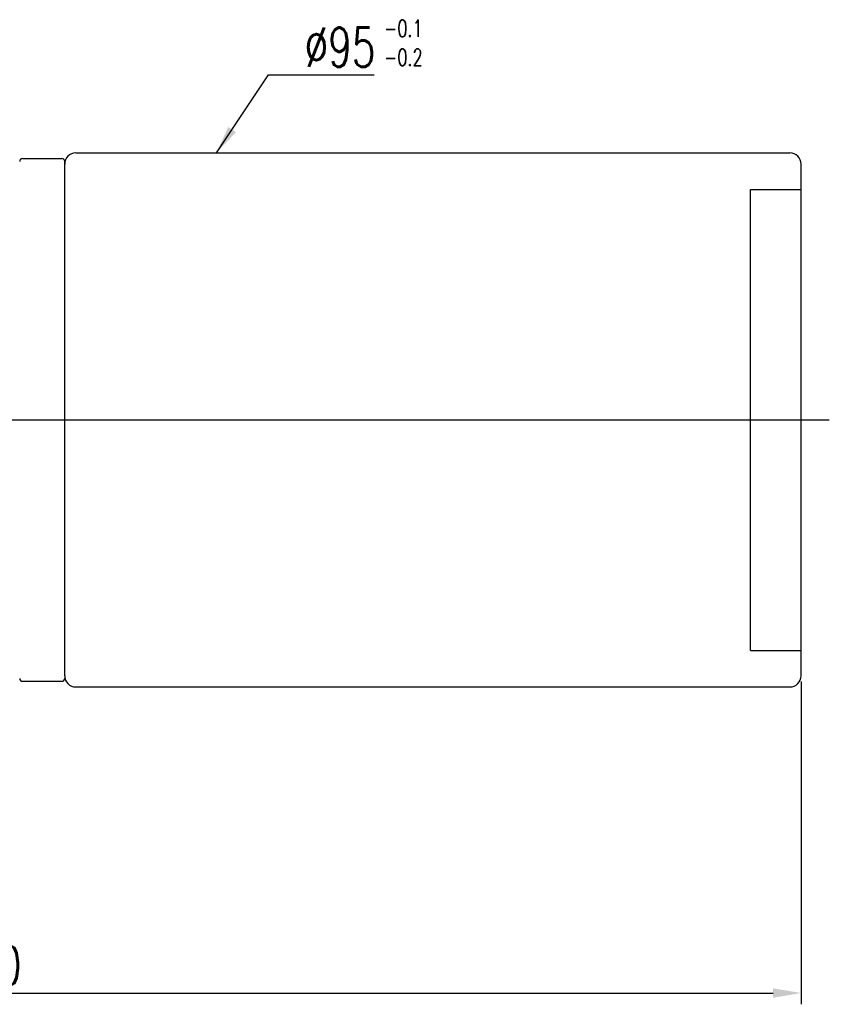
# Model space of a CAD drawing. Extents: x 3 to 2519, y -456 to 604.
# Tile 45 of 45: x 384 to 528, y 129 to 304. Entities that reach past the tile are written whole.
import ezdxf

# ---------------------------------------------------------------- set-up
doc = ezdxf.new("R2010")
doc.units = 0
doc.header["$MEASUREMENT"] = 0
doc.layers.add('DIM', color=4, linetype='CONTINUOUS')
doc.styles.add('CHN', font='SIMPLEX.shx', dxfattribs={"width": 0.7, "bigfont": 'CHINESET.shx'})
doc.dimstyles.new('CNS', dxfattribs={"dimscale": 0, "dimtxt": 4, "dimasz": 3, "dimexe": 1, "dimexo": 0.5, "dimgap": 1, "dimtad": 1, "dimdsep": 46, "dimtxsty": 'CHN', "dimcen": 0.09, "dimclrd": 256, "dimclre": 256, "dimclrt": 256, "dimadec": 0, "dimazin": 0, "dimtp": 1, "dimtm": 1, "dimtfac": 0.6, "dimtix": 1, "dimtmove": 2, "dimatfit": 3, "dimfxl": 1, "dimtvp": 0.85, "dimtolj": 1, "dimarcsym": 0})

# ---------------------------------------------------------------- blocks, each defined once
blk = doc.blocks.new('*D5')
at = {"layer": 'DIM', "color": 7, "lineweight": -2, "transparency": 16777216}
for p, q in [((523.35, 186.42), (523.35, 128.97)), ((233.35, 166.42), (233.35, 128.97)), ((238.35, 130.97), (518.35, 130.97))]:
    blk.add_line(p, q, dxfattribs=at)
at = {"layer": 'DIM', "color": 7, "transparency": 16777216}
for points in [[(238.35, 131.8), (238.35, 130.13), (233.35, 130.97)], [(518.35, 131.8), (518.35, 130.13), (523.35, 130.97)]]:
    blk.add_solid(points, dxfattribs=at)
at = {"layer": 'DIM', "color": 7, "transparency": 16777216, "insert": (378.35, 135.87), "char_height": 7, "attachment_point": 5, "style": 'CHN'}
blk.add_mtext('\\A1;290', dxfattribs=at)

msp = doc.modelspace()

# ---------------------------------------------------------------- linework, layer by layer
at = {"layer": 'DIM', "color": 7}
for p, q in [((394.352, 280.423), (521.352, 280.423)), ((384.852, 279.423), (391.852, 279.423)), ((392.352, 278.423), (392.352, 278.923)), ((392.352, 187.423), (392.352, 278.423)), ((523.352, 187.423), (523.352, 278.423)), ((514.352, 273.923), (523.352, 273.923)), ((514.352, 191.923), (514.352, 273.923)), ((228.352, 232.923), (528.352, 232.923)), ((514.352, 191.923), (523.352, 191.923)), ((384.852, 186.423), (391.852, 186.423)), ((392.352, 187.423), (392.352, 186.923)), ((394.352, 185.423), (521.352, 185.423))]:
    msp.add_line(p, q, dxfattribs=at)
for centre, radius, start, end in [((394.352, 278.423), 2, 90, 180), ((521.352, 278.423), 2, 0, 90), ((384.852, 278.923), 0.5, 90, 180), ((391.852, 278.923), 0.5, 0, 90), ((384.852, 186.923), 0.5, 180, 270), ((391.852, 186.923), 0.5, 270, 360), ((394.352, 187.423), 2, 180, 270), ((521.352, 187.423), 2, 270, 0)]:
    msp.add_arc(centre, radius, start, end, dxfattribs=at)

# ---------------------------------------------------------------- texts
at = {"layer": 'DIM', "color": 7, "style": 'CHN', "width": 0.7}
for s, p in [('-0.1', (449.179, 301.074)), ('-0.2', (449.179, 295.931))]:
    msp.add_text(s, height=3, dxfattribs=at).set_placement(p)
at = {"layer": 'DIM', "color": 7, "insert": (435.022, 295.741), "char_height": 7, "attachment_point": 7, "style": 'CHN'}
msp.add_mtext('\\A1;%%c95', dxfattribs=at)

# ---------------------------------------------------------------- dimensions: what is measured, and where the dimension line sits
at = {"layer": 'DIM', "color": 7}
dim = msp.add_linear_dim(base=(523.352, 130.966), p1=(233.352, 167.423), p2=(523.352, 187.423), dimstyle='CNS', override={"dimscale": 2, "dimtxt": 3.5, "dimasz": 2.5, "dimgap": 0.7, "dimclrd": 7, "dimclre": 7, "dimclrt": 7, "dimtmove": 0}, dxfattribs=at)
dim.commit()
dim.dimension.update_dxf_attribs({"geometry": '*D5', "text_midpoint": (378.352, 135.866)})

# ---------------------------------------------------------------- leaders
at = {"layer": 'DIM', "color": 7, "annotation_type": 0, "has_hookline": 1, "hookline_direction": 0, "text_width": 12.367}
msp.add_leader([(419.347, 280.423), (428.622, 294.341), (433.622, 294.341)], dimstyle='CNS', override={"dimscale": 2, "dimtxt": 3.5, "dimasz": 2.5, "dimgap": 0.7, "dimclrd": 7, "dimclre": 7, "dimclrt": 7, "dimtmove": 0}, dxfattribs=at)

doc.saveas('drawing.dxf')
